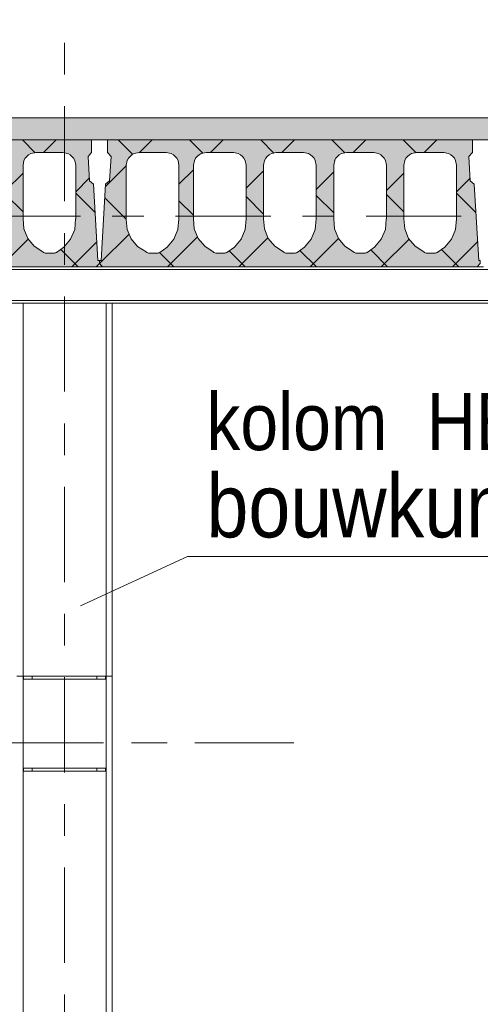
# Model space of a CAD drawing. Header units: millimetres. Extents: x -923 to -82, y -1402 to -808.
# Tile 33 of 109: x -664 to -649, y -1196 to -1165. Entities that reach past the tile are written whole.
import ezdxf

# ---------------------------------------------------------------- set-up
doc = ezdxf.new("R2010")
doc.units = ezdxf.units.MM
for name, pattern in [('XKITLINE00', [0]), ('XKITLINE01', [4, 1, -1, 1, -1]), ('XKITLINE03', [6, 3, -1, 1, -1])]:
    doc.linetypes.add(name, pattern=pattern)
for name, color, linetype, lineweight in [('Onderdeel', 2, 'Continuous', 0), ('Onderdeel label', 2, 'Continuous', 0), ('Stramien', 4, 'Continuous', 0)]:
    doc.layers.add(name, color=color, linetype=linetype, lineweight=lineweight)
doc.styles.add('ARIAL', font='arial.ttf')

msp = doc.modelspace()

# ---------------------------------------------------------------- hatches: boundary and pattern name
at = {"layer": 'Onderdeel'}
msp.add_hatch(color=256, dxfattribs=at).paths.add_polyline_path([(-565.214, -1168.806), (-712.843, -1168.806), (-712.843, -1168.106), (-565.214, -1168.106)], flags=17)
h = msp.add_hatch(color=256, dxfattribs=at)
h.paths.add_polyline_path([(-673.114, -1172.806), (-673.214, -1172.706), (-673.214, -1172.606), (-673.164, -1172.606), (-673.023, -1170.205), (-672.896, -1170.092), (-672.851, -1169.333), (-672.964, -1169.206), (-672.964, -1168.806), (-661.464, -1168.806), (-661.464, -1169.206), (-661.576, -1169.333), (-661.531, -1170.092), (-661.404, -1170.205), (-661.264, -1172.606), (-661.214, -1172.606), (-661.214, -1172.706), (-661.314, -1172.806)], flags=17)
h.paths.add_polyline_path([(-672.122, -1169.237), (-672.252, -1169.324), (-672.339, -1169.453), (-672.369, -1169.606), (-672.369, -1171.304), (-672.369, -1171.308), (-672.339, -1171.624), (-672.216, -1171.918), (-672.012, -1172.162), (-671.744, -1172.334), (-671.721, -1172.352), (-671.695, -1172.365), (-671.668, -1172.373), (-671.639, -1172.376), (-671.399, -1172.375), (-671.377, -1172.373), (-671.355, -1172.368), (-671.335, -1172.36), (-671.316, -1172.35), (-671.078, -1172.19), (-670.868, -1171.933), (-670.742, -1171.626), (-670.709, -1171.286), (-670.709, -1169.606), (-670.739, -1169.453), (-670.826, -1169.324), (-670.956, -1169.237), (-671.109, -1169.206), (-671.969, -1169.206)])
h.paths.add_polyline_path([(-670.007, -1169.237), (-670.137, -1169.324), (-670.223, -1169.453), (-670.254, -1169.606), (-670.254, -1171.284), (-670.253, -1171.297), (-670.227, -1171.612), (-670.105, -1171.911), (-669.899, -1172.159), (-669.628, -1172.334), (-669.606, -1172.352), (-669.58, -1172.365), (-669.552, -1172.373), (-669.524, -1172.376), (-669.283, -1172.375), (-669.261, -1172.373), (-669.24, -1172.368), (-669.219, -1172.36), (-669.2, -1172.35), (-668.963, -1172.19), (-668.753, -1171.933), (-668.626, -1171.626), (-668.594, -1171.286), (-668.594, -1169.606), (-668.624, -1169.453), (-668.711, -1169.324), (-668.841, -1169.237), (-668.994, -1169.206), (-669.854, -1169.206)])
h.paths.add_polyline_path([(-667.797, -1169.237), (-667.927, -1169.324), (-668.013, -1169.453), (-668.044, -1169.606), (-668.044, -1171.292), (-668.017, -1171.612), (-667.895, -1171.911), (-667.689, -1172.159), (-667.418, -1172.334), (-667.396, -1172.352), (-667.37, -1172.365), (-667.342, -1172.373), (-667.314, -1172.376), (-667.073, -1172.375), (-667.051, -1172.373), (-667.03, -1172.368), (-667.009, -1172.36), (-666.99, -1172.35), (-666.753, -1172.19), (-666.543, -1171.933), (-666.416, -1171.626), (-666.384, -1171.286), (-666.384, -1169.606), (-666.414, -1169.453), (-666.501, -1169.324), (-666.631, -1169.237), (-666.784, -1169.206), (-667.644, -1169.206)])
h.paths.add_polyline_path([(-665.587, -1169.237), (-665.717, -1169.324), (-665.803, -1169.453), (-665.834, -1169.606), (-665.834, -1171.292), (-665.807, -1171.612), (-665.685, -1171.911), (-665.479, -1172.159), (-665.208, -1172.334), (-665.186, -1172.352), (-665.16, -1172.365), (-665.132, -1172.373), (-665.104, -1172.376), (-664.863, -1172.375), (-664.841, -1172.373), (-664.82, -1172.368), (-664.799, -1172.36), (-664.78, -1172.35), (-664.543, -1172.19), (-664.333, -1171.933), (-664.206, -1171.626), (-664.174, -1171.286), (-664.174, -1169.606), (-664.204, -1169.453), (-664.291, -1169.324), (-664.421, -1169.237), (-664.574, -1169.206), (-665.434, -1169.206)])
h.paths.add_polyline_path([(-663.377, -1169.237), (-663.507, -1169.324), (-663.593, -1169.453), (-663.624, -1169.606), (-663.624, -1171.292), (-663.597, -1171.612), (-663.475, -1171.911), (-663.269, -1172.159), (-662.998, -1172.334), (-662.976, -1172.352), (-662.95, -1172.365), (-662.922, -1172.373), (-662.894, -1172.376), (-662.653, -1172.375), (-662.631, -1172.373), (-662.61, -1172.368), (-662.589, -1172.36), (-662.57, -1172.35), (-662.333, -1172.19), (-662.123, -1171.933), (-661.996, -1171.626), (-661.964, -1171.286), (-661.964, -1169.606), (-661.994, -1169.453), (-662.081, -1169.324), (-662.211, -1169.237), (-662.364, -1169.206), (-663.224, -1169.206)])
h = msp.add_hatch(color=256, dxfattribs=at)
h.paths.add_polyline_path([(-661.114, -1172.806), (-661.214, -1172.706), (-661.214, -1172.606), (-661.164, -1172.606), (-661.023, -1170.205), (-660.896, -1170.092), (-660.851, -1169.333), (-660.964, -1169.206), (-660.964, -1168.806), (-649.464, -1168.806), (-649.464, -1169.206), (-649.576, -1169.333), (-649.531, -1170.092), (-649.404, -1170.205), (-649.264, -1172.606), (-649.214, -1172.606), (-649.214, -1172.706), (-649.314, -1172.806)], flags=17)
h.paths.add_polyline_path([(-660.122, -1169.237), (-660.252, -1169.324), (-660.339, -1169.453), (-660.369, -1169.606), (-660.369, -1171.304), (-660.369, -1171.308), (-660.339, -1171.624), (-660.216, -1171.918), (-660.012, -1172.162), (-659.744, -1172.334), (-659.721, -1172.352), (-659.695, -1172.365), (-659.668, -1172.373), (-659.639, -1172.376), (-659.399, -1172.375), (-659.377, -1172.373), (-659.355, -1172.368), (-659.335, -1172.36), (-659.316, -1172.35), (-659.078, -1172.19), (-658.868, -1171.933), (-658.742, -1171.626), (-658.709, -1171.286), (-658.709, -1169.606), (-658.739, -1169.453), (-658.826, -1169.324), (-658.956, -1169.237), (-659.109, -1169.206), (-659.969, -1169.206)])
h.paths.add_polyline_path([(-658.007, -1169.237), (-658.137, -1169.324), (-658.223, -1169.453), (-658.254, -1169.606), (-658.254, -1171.284), (-658.253, -1171.297), (-658.227, -1171.612), (-658.105, -1171.911), (-657.899, -1172.159), (-657.628, -1172.334), (-657.606, -1172.352), (-657.58, -1172.365), (-657.552, -1172.373), (-657.524, -1172.376), (-657.283, -1172.375), (-657.261, -1172.373), (-657.24, -1172.368), (-657.219, -1172.36), (-657.2, -1172.35), (-656.963, -1172.19), (-656.753, -1171.933), (-656.626, -1171.626), (-656.594, -1171.286), (-656.594, -1169.606), (-656.624, -1169.453), (-656.711, -1169.324), (-656.841, -1169.237), (-656.994, -1169.206), (-657.854, -1169.206)])
h.paths.add_polyline_path([(-655.797, -1169.237), (-655.927, -1169.324), (-656.013, -1169.453), (-656.044, -1169.606), (-656.044, -1171.292), (-656.017, -1171.612), (-655.895, -1171.911), (-655.689, -1172.159), (-655.418, -1172.334), (-655.396, -1172.352), (-655.37, -1172.365), (-655.342, -1172.373), (-655.314, -1172.376), (-655.073, -1172.375), (-655.051, -1172.373), (-655.03, -1172.368), (-655.009, -1172.36), (-654.99, -1172.35), (-654.753, -1172.19), (-654.543, -1171.933), (-654.416, -1171.626), (-654.384, -1171.286), (-654.384, -1169.606), (-654.414, -1169.453), (-654.501, -1169.324), (-654.631, -1169.237), (-654.784, -1169.206), (-655.644, -1169.206)])
h.paths.add_polyline_path([(-653.587, -1169.237), (-653.717, -1169.324), (-653.803, -1169.453), (-653.834, -1169.606), (-653.834, -1171.292), (-653.807, -1171.612), (-653.685, -1171.911), (-653.479, -1172.159), (-653.208, -1172.334), (-653.186, -1172.352), (-653.16, -1172.365), (-653.132, -1172.373), (-653.104, -1172.376), (-652.863, -1172.375), (-652.841, -1172.373), (-652.82, -1172.368), (-652.799, -1172.36), (-652.78, -1172.35), (-652.543, -1172.19), (-652.333, -1171.933), (-652.206, -1171.626), (-652.174, -1171.286), (-652.174, -1169.606), (-652.204, -1169.453), (-652.291, -1169.324), (-652.421, -1169.237), (-652.574, -1169.206), (-653.434, -1169.206)])
h.paths.add_polyline_path([(-651.377, -1169.237), (-651.507, -1169.324), (-651.593, -1169.453), (-651.624, -1169.606), (-651.624, -1171.292), (-651.597, -1171.612), (-651.475, -1171.911), (-651.269, -1172.159), (-650.998, -1172.334), (-650.976, -1172.352), (-650.95, -1172.365), (-650.922, -1172.373), (-650.894, -1172.376), (-650.653, -1172.375), (-650.631, -1172.373), (-650.61, -1172.368), (-650.589, -1172.36), (-650.57, -1172.35), (-650.333, -1172.19), (-650.123, -1171.933), (-649.996, -1171.626), (-649.964, -1171.286), (-649.964, -1169.606), (-649.994, -1169.453), (-650.081, -1169.324), (-650.211, -1169.237), (-650.364, -1169.206), (-651.224, -1169.206)])

# ---------------------------------------------------------------- linework, layer by layer
at = {"layer": 'Onderdeel', "linetype": 'XKITLINE00', "lineweight": 0}
for p, q in [((-712.839, -1168.106), (-565.214, -1168.106)), ((-672.964, -1168.806), (-661.464, -1168.806)), ((-663.24, -1169.21), (-663.643, -1168.806)), ((-662.979, -1169.206), (-662.579, -1168.806)), ((-661.464, -1168.806), (-660.964, -1168.806)), ((-661.464, -1168.806), (-661.464, -1169.206)), ((-660.964, -1169.206), (-660.964, -1168.806)), ((-660.964, -1168.806), (-649.464, -1168.806)), ((-660.165, -1169.265), (-660.624, -1168.806)), ((-659.96, -1169.208), (-659.559, -1168.806)), ((-657.958, -1169.227), (-658.379, -1168.806)), ((-657.714, -1169.206), (-657.314, -1168.806)), ((-655.719, -1169.221), (-656.133, -1168.806)), ((-655.469, -1169.206), (-655.069, -1168.806)), ((-653.479, -1169.215), (-653.888, -1168.806)), ((-653.224, -1169.206), (-652.824, -1168.806)), ((-651.24, -1169.21), (-651.643, -1168.806)), ((-650.979, -1169.206), (-650.579, -1168.806)), ((-649.464, -1168.806), (-648.964, -1168.806)), ((-649.464, -1168.806), (-649.464, -1169.206)), ((-663.624, -1169.606), (-663.593, -1169.453)), ((-663.377, -1169.237), (-663.224, -1169.206)), ((-663.224, -1169.206), (-662.364, -1169.206)), ((-662.364, -1169.206), (-662.211, -1169.237)), ((-661.994, -1169.453), (-661.964, -1169.606)), ((-661.464, -1169.206), (-661.576, -1169.333)), ((-661.576, -1169.333), (-661.531, -1170.092)), ((-660.851, -1169.333), (-660.964, -1169.206)), ((-660.896, -1170.092), (-660.851, -1169.333)), ((-660.369, -1169.606), (-660.339, -1169.453)), ((-660.122, -1169.237), (-659.969, -1169.206)), ((-659.969, -1169.206), (-659.109, -1169.206)), ((-659.109, -1169.206), (-658.956, -1169.237)), ((-658.739, -1169.453), (-658.709, -1169.606)), ((-658.254, -1169.606), (-658.223, -1169.453)), ((-658.007, -1169.237), (-657.854, -1169.206)), ((-657.854, -1169.206), (-656.994, -1169.206)), ((-656.994, -1169.206), (-656.841, -1169.237)), ((-656.624, -1169.453), (-656.594, -1169.606)), ((-656.044, -1169.606), (-656.013, -1169.453)), ((-655.797, -1169.237), (-655.644, -1169.206)), ((-655.644, -1169.206), (-654.784, -1169.206)), ((-654.784, -1169.206), (-654.631, -1169.237)), ((-654.414, -1169.453), (-654.384, -1169.606)), ((-653.834, -1169.606), (-653.803, -1169.453)), ((-653.587, -1169.237), (-653.434, -1169.206)), ((-653.434, -1169.206), (-652.574, -1169.206)), ((-652.574, -1169.206), (-652.421, -1169.237)), ((-652.204, -1169.453), (-652.174, -1169.606)), ((-651.624, -1169.606), (-651.593, -1169.453)), ((-651.377, -1169.237), (-651.224, -1169.206)), ((-651.224, -1169.206), (-650.364, -1169.206)), ((-650.364, -1169.206), (-650.211, -1169.237)), ((-649.994, -1169.453), (-649.964, -1169.606)), ((-649.464, -1169.206), (-649.576, -1169.333)), ((-649.576, -1169.333), (-649.531, -1170.092)), ((-663.624, -1171.288), (-663.624, -1169.606)), ((-661.964, -1171.286), (-661.964, -1169.606)), ((-661.027, -1170.275), (-660.368, -1169.615)), ((-660.369, -1171.304), (-660.369, -1169.606)), ((-658.709, -1171.286), (-658.709, -1169.606)), ((-658.709, -1170.202), (-658.254, -1169.746)), ((-658.254, -1171.284), (-658.254, -1169.606)), ((-656.594, -1171.286), (-656.594, -1169.606)), ((-656.594, -1170.331), (-656.044, -1169.781)), ((-656.044, -1171.288), (-656.044, -1169.606)), ((-654.384, -1171.286), (-654.384, -1169.606)), ((-654.384, -1170.367), (-653.834, -1169.816)), ((-653.834, -1171.288), (-653.834, -1169.606)), ((-652.174, -1171.286), (-652.174, -1169.606)), ((-651.624, -1171.288), (-651.624, -1169.606)), ((-649.964, -1171.286), (-649.964, -1169.606)), ((-664.174, -1170.402), (-663.624, -1169.852)), ((-661.964, -1170.437), (-661.536, -1170.009)), ((-661.531, -1170.092), (-661.404, -1170.205)), ((-661.023, -1170.205), (-660.896, -1170.092)), ((-652.174, -1170.402), (-651.624, -1169.852)), ((-649.964, -1170.437), (-649.536, -1170.009)), ((-649.531, -1170.092), (-649.404, -1170.205)), ((-661.404, -1170.205), (-661.264, -1172.606)), ((-661.164, -1172.606), (-661.023, -1170.205)), ((-649.404, -1170.205), (-649.264, -1172.606)), ((-663.624, -1171.071), (-664.174, -1170.521)), ((-661.352, -1171.098), (-661.964, -1170.486)), ((-660.369, -1171.306), (-661.048, -1170.627)), ((-658.254, -1171.176), (-658.709, -1170.721)), ((-656.044, -1171.141), (-656.594, -1170.591)), ((-653.834, -1171.106), (-654.384, -1170.556)), ((-651.624, -1171.071), (-652.174, -1170.521)), ((-649.352, -1171.098), (-649.964, -1170.486)), ((-663.624, -1171.289), (-663.624, -1171.288)), ((-663.624, -1171.29), (-663.624, -1171.289)), ((-663.624, -1171.291), (-663.624, -1171.29)), ((-663.624, -1171.292), (-663.624, -1171.291)), ((-663.597, -1171.612), (-663.624, -1171.292)), ((-661.996, -1171.626), (-661.965, -1171.295)), ((-661.964, -1171.293), (-661.965, -1171.295)), ((-661.964, -1171.286), (-661.964, -1171.288)), ((-661.964, -1171.288), (-661.964, -1171.29)), ((-661.964, -1171.29), (-661.964, -1171.293)), ((-660.369, -1171.305), (-660.369, -1171.304)), ((-660.369, -1171.306), (-660.369, -1171.305)), ((-660.369, -1171.308), (-660.369, -1171.306)), ((-660.369, -1171.309), (-660.369, -1171.308)), ((-660.339, -1171.624), (-660.369, -1171.309)), ((-658.742, -1171.626), (-658.71, -1171.295)), ((-658.709, -1171.29), (-658.71, -1171.293)), ((-658.71, -1171.293), (-658.71, -1171.295)), ((-658.709, -1171.286), (-658.709, -1171.288)), ((-658.709, -1171.288), (-658.709, -1171.29)), ((-658.254, -1171.287), (-658.254, -1171.284)), ((-658.254, -1171.29), (-658.254, -1171.287)), ((-658.253, -1171.293), (-658.254, -1171.29)), ((-658.253, -1171.297), (-658.253, -1171.293)), ((-658.227, -1171.612), (-658.253, -1171.297)), ((-656.626, -1171.626), (-656.595, -1171.295)), ((-656.594, -1171.293), (-656.595, -1171.295)), ((-656.594, -1171.286), (-656.594, -1171.288)), ((-656.594, -1171.288), (-656.594, -1171.29)), ((-656.594, -1171.29), (-656.594, -1171.293)), ((-656.044, -1171.289), (-656.044, -1171.288)), ((-656.044, -1171.29), (-656.044, -1171.289)), ((-656.044, -1171.291), (-656.044, -1171.29)), ((-656.044, -1171.292), (-656.044, -1171.291)), ((-656.017, -1171.612), (-656.044, -1171.292)), ((-654.416, -1171.626), (-654.385, -1171.295)), ((-654.384, -1171.293), (-654.385, -1171.295)), ((-654.384, -1171.286), (-654.384, -1171.288)), ((-654.384, -1171.288), (-654.384, -1171.29)), ((-654.384, -1171.29), (-654.384, -1171.293)), ((-653.834, -1171.289), (-653.834, -1171.288)), ((-653.834, -1171.29), (-653.834, -1171.289)), ((-653.834, -1171.291), (-653.834, -1171.29)), ((-653.834, -1171.292), (-653.834, -1171.291)), ((-653.807, -1171.612), (-653.834, -1171.292)), ((-652.206, -1171.626), (-652.175, -1171.295)), ((-652.174, -1171.293), (-652.175, -1171.295)), ((-652.174, -1171.286), (-652.174, -1171.288)), ((-652.174, -1171.288), (-652.174, -1171.29)), ((-652.174, -1171.29), (-652.174, -1171.293)), ((-651.624, -1171.289), (-651.624, -1171.288)), ((-651.624, -1171.29), (-651.624, -1171.289)), ((-651.624, -1171.291), (-651.624, -1171.29)), ((-651.624, -1171.292), (-651.624, -1171.291)), ((-651.597, -1171.612), (-651.624, -1171.292)), ((-649.996, -1171.626), (-649.965, -1171.295)), ((-649.964, -1171.293), (-649.965, -1171.295)), ((-649.964, -1171.286), (-649.964, -1171.288)), ((-649.964, -1171.288), (-649.964, -1171.29)), ((-649.964, -1171.29), (-649.964, -1171.293)), ((-663.475, -1171.911), (-663.597, -1171.612)), ((-661.996, -1171.626), (-662.123, -1171.933)), ((-660.216, -1171.918), (-660.339, -1171.624)), ((-658.742, -1171.626), (-658.868, -1171.933)), ((-658.105, -1171.911), (-658.227, -1171.612)), ((-656.626, -1171.626), (-656.753, -1171.933)), ((-655.895, -1171.911), (-656.017, -1171.612)), ((-654.416, -1171.626), (-654.543, -1171.933)), ((-653.685, -1171.911), (-653.807, -1171.612)), ((-652.206, -1171.626), (-652.333, -1171.933)), ((-651.475, -1171.911), (-651.597, -1171.612)), ((-649.996, -1171.626), (-650.123, -1171.933)), ((-664.333, -1172.806), (-663.458, -1171.931)), ((-663.269, -1172.159), (-663.475, -1171.911)), ((-662.123, -1171.933), (-662.333, -1172.19)), ((-661.214, -1172.706), (-660.278, -1171.771)), ((-660.012, -1172.162), (-660.216, -1171.918)), ((-658.868, -1171.933), (-659.078, -1172.19)), ((-659.069, -1172.806), (-658.125, -1171.863)), ((-657.899, -1172.159), (-658.105, -1171.911)), ((-656.753, -1171.933), (-656.963, -1172.19)), ((-656.824, -1172.806), (-655.905, -1171.888)), ((-655.689, -1172.159), (-655.895, -1171.911)), ((-654.543, -1171.933), (-654.753, -1172.19)), ((-654.579, -1172.806), (-653.684, -1171.911)), ((-653.479, -1172.159), (-653.685, -1171.911)), ((-652.333, -1171.933), (-652.543, -1172.19)), ((-652.333, -1172.806), (-651.458, -1171.931)), ((-651.269, -1172.159), (-651.475, -1171.911)), ((-650.123, -1171.933), (-650.333, -1172.19)), ((-663.269, -1172.159), (-662.998, -1172.334)), ((-662.57, -1172.35), (-662.333, -1172.19)), ((-661.888, -1172.806), (-662.436, -1172.259)), ((-662.088, -1172.806), (-661.298, -1172.016)), ((-660.012, -1172.162), (-659.744, -1172.334)), ((-659.316, -1172.35), (-659.078, -1172.19)), ((-657.899, -1172.159), (-657.628, -1172.334)), ((-657.2, -1172.35), (-656.963, -1172.19)), ((-656.624, -1172.806), (-657.129, -1172.301)), ((-655.689, -1172.159), (-655.418, -1172.334)), ((-654.99, -1172.35), (-654.753, -1172.19)), ((-654.379, -1172.806), (-654.898, -1172.287)), ((-653.479, -1172.159), (-653.208, -1172.334)), ((-652.78, -1172.35), (-652.543, -1172.19)), ((-652.133, -1172.806), (-652.667, -1172.273)), ((-651.269, -1172.159), (-650.998, -1172.334)), ((-650.57, -1172.35), (-650.333, -1172.19)), ((-649.888, -1172.806), (-650.436, -1172.259)), ((-650.088, -1172.806), (-649.298, -1172.016)), ((-662.976, -1172.352), (-662.998, -1172.334)), ((-662.95, -1172.365), (-662.976, -1172.352)), ((-662.922, -1172.373), (-662.95, -1172.365)), ((-662.894, -1172.376), (-662.922, -1172.373)), ((-662.894, -1172.376), (-662.653, -1172.375)), ((-662.631, -1172.373), (-662.653, -1172.375)), ((-662.61, -1172.368), (-662.631, -1172.373)), ((-662.589, -1172.36), (-662.61, -1172.368)), ((-662.57, -1172.35), (-662.589, -1172.36)), ((-661.264, -1172.606), (-661.214, -1172.606)), ((-661.214, -1172.606), (-661.214, -1172.706)), ((-661.214, -1172.706), (-661.214, -1172.606)), ((-661.214, -1172.606), (-661.164, -1172.606)), ((-659.721, -1172.352), (-659.744, -1172.334)), ((-659.695, -1172.365), (-659.721, -1172.352)), ((-659.668, -1172.373), (-659.695, -1172.365)), ((-659.639, -1172.376), (-659.668, -1172.373)), ((-659.639, -1172.376), (-659.399, -1172.375)), ((-659.377, -1172.373), (-659.399, -1172.375)), ((-659.355, -1172.368), (-659.377, -1172.373)), ((-659.335, -1172.36), (-659.355, -1172.368)), ((-659.316, -1172.35), (-659.335, -1172.36)), ((-658.869, -1172.806), (-659.322, -1172.353)), ((-657.606, -1172.352), (-657.628, -1172.334)), ((-657.58, -1172.365), (-657.606, -1172.352)), ((-657.552, -1172.373), (-657.58, -1172.365)), ((-657.524, -1172.376), (-657.552, -1172.373)), ((-657.524, -1172.376), (-657.283, -1172.375)), ((-657.261, -1172.373), (-657.283, -1172.375)), ((-657.24, -1172.368), (-657.261, -1172.373)), ((-657.219, -1172.36), (-657.24, -1172.368)), ((-657.2, -1172.35), (-657.219, -1172.36)), ((-655.396, -1172.352), (-655.418, -1172.334)), ((-655.37, -1172.365), (-655.396, -1172.352)), ((-655.342, -1172.373), (-655.37, -1172.365)), ((-655.314, -1172.376), (-655.342, -1172.373)), ((-655.314, -1172.376), (-655.073, -1172.375)), ((-655.051, -1172.373), (-655.073, -1172.375)), ((-655.03, -1172.368), (-655.051, -1172.373)), ((-655.009, -1172.36), (-655.03, -1172.368)), ((-654.99, -1172.35), (-655.009, -1172.36)), ((-653.186, -1172.352), (-653.208, -1172.334)), ((-653.16, -1172.365), (-653.186, -1172.352)), ((-653.132, -1172.373), (-653.16, -1172.365)), ((-653.104, -1172.376), (-653.132, -1172.373)), ((-653.104, -1172.376), (-652.863, -1172.375)), ((-652.841, -1172.373), (-652.863, -1172.375)), ((-652.82, -1172.368), (-652.841, -1172.373)), ((-652.799, -1172.36), (-652.82, -1172.368)), ((-652.78, -1172.35), (-652.799, -1172.36)), ((-650.976, -1172.352), (-650.998, -1172.334)), ((-650.95, -1172.365), (-650.976, -1172.352)), ((-650.922, -1172.373), (-650.95, -1172.365)), ((-650.894, -1172.376), (-650.922, -1172.373)), ((-650.894, -1172.376), (-650.653, -1172.375)), ((-650.631, -1172.373), (-650.653, -1172.375)), ((-650.61, -1172.368), (-650.631, -1172.373)), ((-650.589, -1172.36), (-650.61, -1172.368)), ((-650.57, -1172.35), (-650.589, -1172.36)), ((-649.264, -1172.606), (-649.214, -1172.606)), ((-649.214, -1172.606), (-649.214, -1172.706)), ((-483.816, -1172.886), (-711.339, -1172.886)), ((-673.114, -1172.806), (-661.314, -1172.806)), ((-661.214, -1172.706), (-661.314, -1172.806)), ((-661.314, -1172.806), (-661.114, -1172.806)), ((-661.214, -1172.706), (-661.214, -1172.706)), ((-661.156, -1172.765), (-661.214, -1172.706)), ((-661.214, -1172.706), (-661.214, -1172.706)), ((-661.114, -1172.806), (-661.214, -1172.706)), ((-661.114, -1172.806), (-649.314, -1172.806)), ((-649.214, -1172.706), (-649.314, -1172.806)), ((-649.314, -1172.806), (-649.114, -1172.806)), ((-483.816, -1173.866), (-711.339, -1173.866)), ((-483.816, -1173.946), (-711.339, -1173.946)), ((-663.624, -1185.707), (-663.624, -1173.946)), ((-661.004, -1185.706), (-661.004, -1173.946)), ((-660.814, -1185.706), (-660.814, -1173.946)), ((-663.814, -1185.706), (-663.624, -1185.706)), ((-663.814, -1185.707), (-663.604, -1185.707)), ((-663.624, -1185.706), (-663.604, -1185.706)), ((-663.624, -1185.706), (-663.624, -1254.206)), ((-663.604, -1185.706), (-663.604, -1185.806)), ((-663.604, -1185.706), (-661.024, -1185.706)), ((-663.604, -1185.806), (-661.024, -1185.806)), ((-661.024, -1185.706), (-661.004, -1185.706)), ((-661.024, -1185.706), (-661.004, -1185.706)), ((-661.024, -1185.706), (-661.024, -1185.806)), ((-661.004, -1254.206), (-661.004, -1185.706)), ((-661.004, -1185.706), (-660.814, -1185.706)), ((-661.004, -1185.706), (-660.814, -1185.706)), ((-660.814, -1185.706), (-660.814, -1254.206)), ((-660.814, -1185.706), (-660.814, -1185.706)), ((-663.604, -1188.606), (-663.604, -1188.706)), ((-663.604, -1188.606), (-661.024, -1188.606)), ((-663.604, -1188.706), (-661.024, -1188.706)), ((-661.024, -1188.606), (-661.024, -1188.706))]:
    msp.add_line(p, q, dxfattribs=at)
at = {"layer": 'Onderdeel', "linetype": 'XKITLINE01', "lineweight": 0}
for p, q in [((-481.816, -1172.806), (-713.332, -1172.806)), ((-481.816, -1172.886), (-713.332, -1172.886)), ((-481.816, -1172.806), (-697.114, -1172.806)), ((-673.114, -1172.806), (-661.314, -1172.806)), ((-661.114, -1172.806), (-649.314, -1172.806)), ((-481.816, -1173.866), (-713.332, -1173.866)), ((-481.816, -1173.946), (-713.332, -1173.946)), ((-663.814, -1173.946), (-660.814, -1173.946)), ((-663.624, -1185.707), (-663.624, -1173.946)), ((-663.624, -1185.707), (-663.624, -1173.946)), ((-663.624, -1185.707), (-663.624, -1173.946)), ((-661.004, -1185.706), (-661.004, -1173.946)), ((-661.004, -1185.706), (-661.004, -1173.946)), ((-661.004, -1185.706), (-661.004, -1173.946)), ((-660.814, -1185.706), (-660.814, -1173.946)), ((-660.814, -1173.946), (-660.814, -1173.946)), ((-663.624, -1185.706), (-663.624, -1185.706)), ((-663.624, -1185.706), (-663.624, -1185.706)), ((-663.604, -1185.706), (-661.024, -1185.706)), ((-663.604, -1185.707), (-661.004, -1185.706)), ((-661.024, -1185.706), (-663.604, -1185.706)), ((-663.604, -1185.706), (-663.604, -1185.806)), ((-663.604, -1185.806), (-661.024, -1185.806)), ((-663.334, -1185.806), (-663.334, -1185.706)), ((-663.334, -1185.806), (-663.334, -1185.706)), ((-661.294, -1185.806), (-661.294, -1185.706)), ((-661.294, -1185.806), (-661.294, -1185.706)), ((-661.024, -1185.806), (-661.024, -1185.706)), ((-661.004, -1185.706), (-661.004, -1185.706)), ((-660.814, -1185.706), (-660.814, -1185.706)), ((-661.024, -1188.606), (-663.604, -1188.606)), ((-663.604, -1188.606), (-663.604, -1188.706)), ((-663.604, -1188.706), (-661.024, -1188.706)), ((-663.334, -1188.706), (-663.334, -1188.606)), ((-663.334, -1188.706), (-663.334, -1188.606)), ((-661.294, -1188.706), (-661.294, -1188.606)), ((-661.294, -1188.706), (-661.294, -1188.606)), ((-661.024, -1188.706), (-661.024, -1188.606))]:
    msp.add_line(p, q, dxfattribs=at)
at = {"layer": 'Onderdeel', "linetype": 'XKITLINE03', "lineweight": 0}
for p, q in [((-655.206, -1187.806), (-675.246, -1187.806)), ((-655.086, -1187.806), (-675.206, -1187.806))]:
    msp.add_line(p, q, dxfattribs=at)
at = {"layer": 'Onderdeel', "linetype": 'XKITLINE00', "lineweight": 0}
for centre, start, end in [((-663.224, -1169.606), 112.5, 157.5), ((-662.364, -1169.606), 22.5, 67.5), ((-659.969, -1169.606), 112.5, 157.5), ((-659.109, -1169.606), 22.5, 67.5), ((-657.854, -1169.606), 112.5, 157.5), ((-656.994, -1169.606), 22.5, 67.5), ((-655.644, -1169.606), 112.5, 157.5), ((-654.784, -1169.606), 22.5, 67.5), ((-653.434, -1169.606), 112.5, 157.5), ((-652.574, -1169.606), 22.5, 67.5), ((-651.224, -1169.606), 112.5, 157.5), ((-650.364, -1169.606), 22.5, 67.5)]:
    msp.add_arc(centre, 0.4, start, end, dxfattribs=at)
at = {"layer": 'Onderdeel label', "linetype": 'XKITLINE00', "lineweight": 0}
for p, q in [((-661.808, -1183.494), (-658.443, -1181.934)), ((-658.443, -1181.934), (-633.667, -1181.934))]:
    msp.add_line(p, q, dxfattribs=at)
at = {"layer": 'Stramien', "linetype": 'XKITLINE03', "lineweight": 0}
for p, q in [((-662.315, -1338.741), (-662.315, -1151.206)), ((-880.815, -1171.206), (-445.815, -1171.206))]:
    msp.add_line(p, q, dxfattribs=at)

# ---------------------------------------------------------------- texts
at = {"layer": 'Onderdeel label', "style": 'ARIAL', "width": 0.85}
for s, height, p in [('kolom', 1.8, (-657.843, -1178.584)), ('HEB300', 1.8, (-650.899, -1178.584)), ('bouwkundige kolom', 2, (-657.843, -1181.334))]:
    msp.add_text(s, height=height, dxfattribs=at).set_placement(p)

doc.saveas('drawing.dxf')
